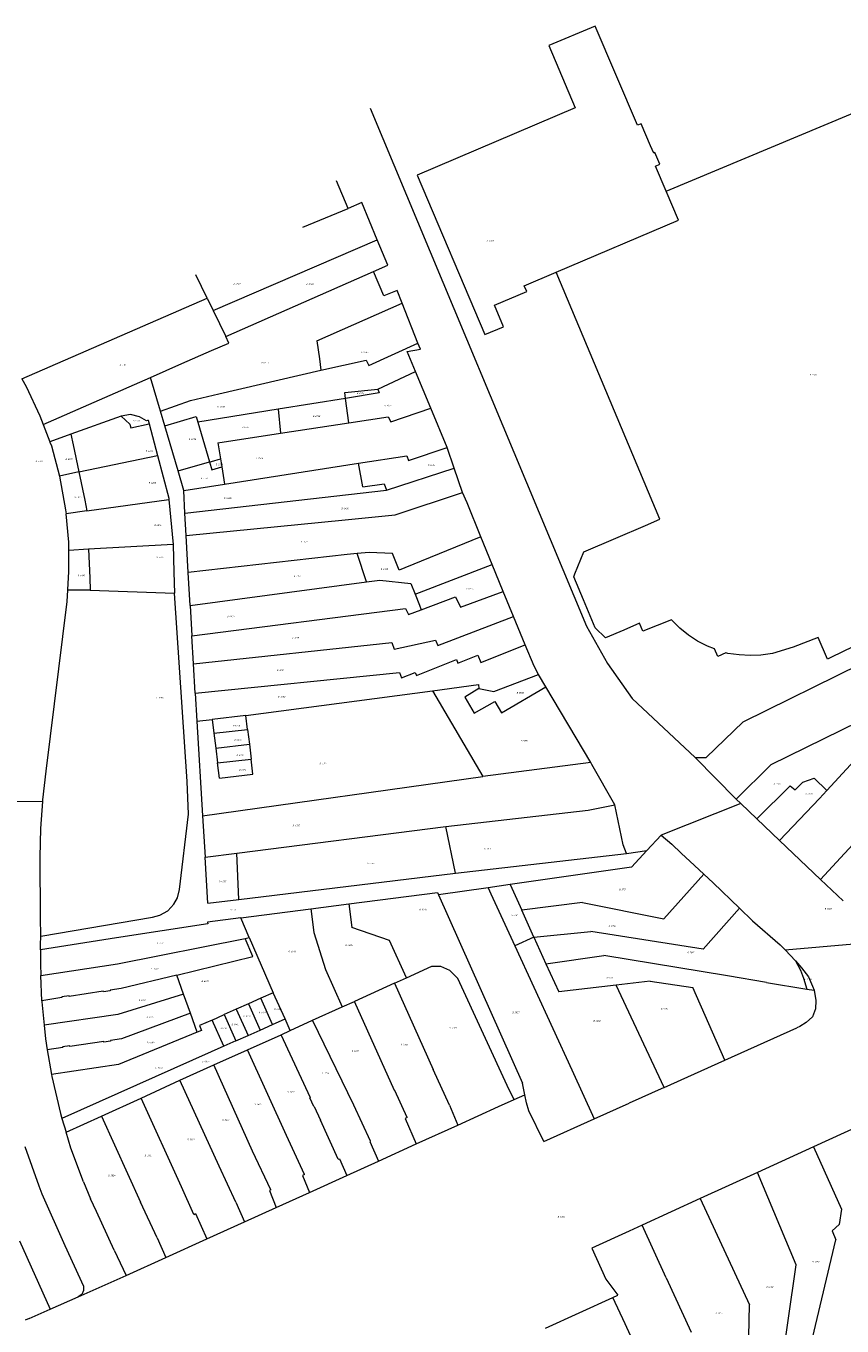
# Model space of a CAD drawing. Header units: metres. Extents: x 195273 to 196483, y 327142 to 328085.
# Tile 7 of 9: x 195859 to 196050, y 327625 to 327928. Entities that reach past the tile are written whole.
import ezdxf
from ezdxf.enums import TextEntityAlignment as Align
from ezdxf.lldxf.tags import DXFTag

# ---------------------------------------------------------------- set-up
doc = ezdxf.new("R2010")
doc.units = ezdxf.units.M
doc.layers.add('B-WE-KG-GRENS_PERCEEL-G', color=150, linetype='KG-PERCEEL', lineweight=9)
doc.layers.add('B-WE-KG-GRENS_PERCEEL-S', color=150, linetype='Continuous', lineweight=25)
doc.styles.add('NLCS-ISO', font='NLCS-ISO.ttf')
doc.styles.get("Standard").update_dxf_attribs({"font": 'arial.ttf'})
tags = doc.linetypes.add('KG-PERCEEL', pattern='A,5.5,-2,["P",Standard,S=1.8,R=0,X=-0.5,Y=-0.9],-2,5.5,-2,[5,NLCS.SHX,S=0.75,R=0,X=0,Y=0],-2', length=19).pattern_tags.tags
tags[6] = DXFTag(74, 10)

# ---------------------------------------------------------------- blocks, each defined once
blk = doc.blocks.new('SKG-PERCEELNUMMER-SO')
at = {"style": 'NLCS-ISO', "oblique": 10, "flags": 1}
for tag, p in [('GEMEENTECODE', (0, 2.6)), ('PERCEELGROOTTE', (0, -2.4))]:
    blk.add_attdef(tag, text='', height=1.8, dxfattribs=at).set_placement(p, align=Align.MIDDLE_CENTER)
at = {"style": 'NLCS-ISO', "oblique": 10}
blk.add_attdef('SECTIE', text='', height=1.8, dxfattribs=at).set_placement((-0.5, 0), align=Align.MIDDLE_RIGHT)
blk.add_attdef('PERCEELNUMMER', text='', height=1.8, dxfattribs=at).set_placement((0.5, 0), align=Align.MIDDLE_LEFT)

msp = doc.modelspace()

# ---------------------------------------------------------------- linework, layer by layer
at = {"layer": 'B-WE-KG-GRENS_PERCEEL-G', "flags": 128}
for points in [[(196005.04, 327900.186), (196002.84, 327905.35), (196001.96, 327904.98), (195992.09, 327928.16), (195981.29, 327923.57), (195987.45, 327909.05), (195950.53, 327893.36)], [(196008.653, 327889.628), (196070.15, 327915.298), (196075.185, 327917.4)], [(195939.546, 327908.997), (195990.089, 327788.049)], [(196008.653, 327889.628), (196006.17, 327895.47), (196007.16, 327895.89), (196006.01, 327898.6), (196005.76, 327898.5), (196005.04, 327900.186)], [(195934.441, 327885.542), (195931.688, 327892.012)], [(195950.53, 327893.36), (195966.35, 327856.11), (195970.7, 327857.91), (195968.55, 327862.97), (195976.1, 327866.18), (195975.52, 327867.53), (195982.976, 327870.704)], [(196011.53, 327882.86), (196008.653, 327889.628)], [(195923.82, 327881.216), (195934.441, 327885.542)], [(195937.57, 327886.965), (195934.441, 327885.542)], [(195941.173, 327878.197), (195937.57, 327886.965)], [(195982.976, 327870.704), (196011.53, 327882.86)], [(195902.884, 327861.762), (195941.173, 327878.197)], [(195943.652, 327872.337), (195941.173, 327878.197)], [(195905.816, 327855.679), (195940.29, 327870.857)], [(195940.29, 327870.857), (195943.652, 327872.337)], [(195942.752, 327865.127), (195940.29, 327870.857)], [(196007.222, 327813.012), (195982.976, 327870.704)], [(195901.513, 327864.596), (195898.878, 327870.03)], [(195858.243, 327845.781), (195901.513, 327864.596)], [(195901.513, 327864.596), (195902.884, 327861.762)], [(195945.833, 327866.408), (195942.752, 327865.127)], [(195946.984, 327863.479), (195945.833, 327866.408)], [(195902.884, 327861.762), (195905.816, 327855.679)], [(195927.117, 327854.646), (195946.984, 327863.479)], [(195950.71, 327854.084), (195946.984, 327863.479)], [(195906.554, 327854.142), (195905.816, 327855.679)], [(195895.568, 327849.327), (195902.499, 327852.363)], [(195902.499, 327852.363), (195906.554, 327854.142)], [(195927.117, 327854.646), (195927.707, 327850.485)], [(195939.212, 327848.923), (195950.71, 327854.084)], [(195948.185, 327852.161), (195951.264, 327852.681)], [(195950.129, 327847.52), (195948.185, 327852.161)], [(195951.264, 327852.681), (195950.71, 327854.084)], [(195888.253, 327846.125), (195895.568, 327849.327)], [(195927.707, 327850.485), (195928.022, 327847.801)], [(195928.022, 327847.801), (195938.648, 327850.158)], [(195938.648, 327850.158), (195939.212, 327848.923)], [(195863.199, 327835.129), (195888.253, 327846.125)], [(195890.595, 327838.223), (195888.253, 327846.125)], [(195904.234, 327842.253), (195928.022, 327847.801)], [(195941.306, 327843.393), (195950.129, 327847.52)], [(195953.712, 327838.969), (195950.129, 327847.52)], [(195858.243, 327845.781), (195859.238, 327843.975)], [(195859.238, 327843.975), (195862.423, 327837.138)], [(195933.631, 327842.577), (195941.306, 327843.393)], [(195941.306, 327843.393), (195941.643, 327842.482), (195933.804, 327841.225)], [(195890.595, 327838.223), (195897.568, 327840.743)], [(195897.568, 327840.743), (195904.234, 327842.253)], [(195933.804, 327841.225), (195918.06, 327838.701)], [(195933.804, 327841.225), (195933.631, 327842.577)], [(195934.53, 327835.534), (195933.804, 327841.225)], [(195862.423, 327837.138), (195863.199, 327835.129)], [(195881.377, 327837.033), (195869.677, 327832.839)], [(195887.726, 327836.106), (195887.341, 327835.976), (195885.663, 327836.905), (195883.578, 327837.463), (195881.377, 327837.033)], [(195881.377, 327837.033), (195883.433, 327835.221)], [(195891.6, 327834.814), (195890.595, 327838.223)], [(195891.6, 327834.814), (195898.953, 327836.96)], [(195898.953, 327836.96), (195899.321, 327835.697)], [(195918.06, 327838.701), (195899.321, 327835.697)], [(195918.06, 327838.701), (195918.639, 327833.104)], [(195934.53, 327835.534), (195943.738, 327836.944)], [(195943.738, 327836.944), (195944.378, 327835.705)], [(195944.378, 327835.705), (195953.712, 327838.969)], [(195957.562, 327829.781), (195953.712, 327838.969)], [(195863.199, 327835.129), (195864.763, 327831.078)], [(195883.433, 327835.221), (195883.645, 327834.37)], [(195883.645, 327834.37), (195887.942, 327835.291)], [(195887.726, 327836.106), (195887.942, 327835.291)], [(195887.942, 327835.291), (195889.905, 327827.893)], [(195894.691, 327824.273), (195891.6, 327834.814)], [(195899.321, 327835.697), (195902.038, 327826.37)], [(195918.639, 327833.104), (195934.53, 327835.534)], [(195869.677, 327832.839), (195864.763, 327831.078)], [(195864.763, 327831.078), (195864.783, 327831.027)], [(195864.783, 327831.027), (195865.14, 327830.102)], [(195869.677, 327832.839), (195870.202, 327830.344)], [(195903.995, 327830.865), (195918.639, 327833.104)], [(195903.995, 327830.865), (195904.591, 327827.099)], [(195865.14, 327830.102), (195867.009, 327823.096)], [(195870.202, 327830.344), (195871.516, 327824.056)], [(195871.516, 327824.056), (195889.905, 327827.893)], [(195889.905, 327827.893), (195892.539, 327817.893)], [(195936.823, 327826.065), (195948.072, 327827.825)], [(195948.072, 327827.825), (195948.483, 327826.681)], [(195948.483, 327826.681), (195957.562, 327829.781)], [(195959.192, 327824.914), (195957.562, 327829.781)], [(195894.691, 327824.273), (195902.038, 327826.37)], [(195902.038, 327826.37), (195902.535, 327826.512), (195904.591, 327827.099)], [(195902.038, 327826.37), (195902.562, 327824.575)], [(195902.562, 327824.575), (195904.887, 327825.225)], [(195904.591, 327827.099), (195904.887, 327825.225)], [(195904.887, 327825.225), (195905.528, 327821.178)], [(195905.528, 327821.178), (195936.823, 327826.065)], [(195937.801, 327820.54), (195936.823, 327826.065)], [(195943.375, 327819.753), (195959.192, 327824.914)], [(195961.078, 327819.283), (195959.192, 327824.914)], [(195871.516, 327824.056), (195867.009, 327823.096)], [(195867.009, 327823.096), (195868.445, 327815.23)], [(195871.516, 327824.056), (195872.904, 327817.443)], [(195896.036, 327819.687), (195894.691, 327824.273)], [(195896.036, 327819.687), (195905.528, 327821.178)], [(195896.304, 327814.44), (195896.036, 327819.687)], [(195896.304, 327814.44), (195943.375, 327819.753)], [(195937.801, 327820.54), (195942.784, 327821.294)], [(195942.784, 327821.294), (195943.375, 327819.753)], [(195945.384, 327814.055), (195961.078, 327819.283)], [(195962.197, 327816.798), (195961.078, 327819.283)], [(195872.904, 327817.443), (195873.423, 327814.963)], [(195873.423, 327814.963), (195892.565, 327817.614)], [(195892.539, 327817.893), (195892.565, 327817.614)], [(195892.565, 327817.614), (195893.561, 327807.07)], [(195965.42, 327808.916), (195962.197, 327816.798)], [(195868.445, 327815.23), (195868.533, 327814.281)], [(195873.423, 327814.963), (195868.533, 327814.281)], [(195869.15, 327807.638), (195868.533, 327814.281)], [(195896.579, 327809.177), (195896.304, 327814.44)], [(195896.579, 327809.177), (195933.717, 327812.883)], [(195933.717, 327812.883), (195945.384, 327814.055)], [(196019.955, 327782.715), (196018.292, 327783.379), (196015.999, 327784.551), (196013.849, 327785.96), (196011.856, 327787.58), (196009.933, 327789.538), (196003.208, 327786.864), (196002.424, 327788.707), (195998.75, 327787.115), (195994.511, 327785.282), (195992.12, 327787.622), (195989.342, 327794.206), (195987.082, 327799.561), (195987.364, 327800.266), (195989.441, 327805.406), (195996.896, 327808.589), (196003.839, 327811.563), (196007.222, 327813.012)], [(195869.166, 327805.732), (195869.15, 327807.638)], [(195893.561, 327807.07), (195873.799, 327805.986)], [(195893.561, 327807.07), (195893.712, 327800.654)], [(195897.046, 327800.603), (195896.579, 327809.177)], [(195965.42, 327808.916), (195947.615, 327801.652)], [(195968.054, 327802.473), (195965.42, 327808.916)], [(195873.799, 327805.986), (195869.166, 327805.732)], [(195869.207, 327800.707), (195869.166, 327805.732)], [(195873.799, 327805.986), (195874.07, 327799.294)], [(195934.212, 327804.77), (195897.046, 327800.603)], [(195936.548, 327804.976), (195934.212, 327804.77)], [(195939.345, 327805.222), (195936.548, 327804.976)], [(195938.695, 327798.387), (195936.548, 327804.976)], [(195944.786, 327804.973), (195939.345, 327805.222)], [(195946.338, 327801.131), (195944.786, 327804.973)], [(195868.96, 327796.583), (195869.207, 327800.707)], [(195893.712, 327800.654), (195893.836, 327795.766)], [(195897.486, 327792.86), (195897.046, 327800.603)], [(195947.615, 327801.652), (195946.338, 327801.131)], [(195950.049, 327795.49), (195968.054, 327802.473)], [(195970.639, 327796.151), (195968.054, 327802.473)], [(195874.07, 327799.294), (195874.187, 327796.411)], [(195897.486, 327792.86), (195938.695, 327798.387)], [(195938.695, 327798.387), (195941.832, 327798.803)], [(195941.832, 327798.803), (195949.067, 327797.973)], [(195949.067, 327797.973), (195950.049, 327795.49)], [(195868.792, 327793.788), (195868.95, 327796.417)], [(195868.95, 327796.417), (195868.96, 327796.583)], [(195874.187, 327796.411), (195868.95, 327796.417)], [(195874.187, 327796.411), (195893.836, 327795.766)], [(195896.791, 327751.747), (195893.836, 327795.766)], [(195950.049, 327795.49), (195951.059, 327792.934)], [(195951.475, 327791.881), (195959.435, 327794.873)], [(195959.435, 327794.873), (195960.648, 327792.446)], [(195960.648, 327792.446), (195970.639, 327796.151)], [(195973.028, 327790.307), (195970.639, 327796.151)], [(195863.901, 327754.149), (195868.792, 327793.788)], [(195897.486, 327792.86), (195897.897, 327785.801)], [(195897.897, 327785.801), (195947.785, 327792.131)], [(195947.785, 327792.131), (195948.505, 327790.765)], [(195948.505, 327790.765), (195951.475, 327791.881)], [(195951.059, 327792.934), (195951.475, 327791.881)], [(195955.377, 327783.556), (195973.028, 327790.307)], [(195975.751, 327783.701), (195973.028, 327790.307)], [(195898.284, 327779.205), (195897.897, 327785.801)], [(195990.089, 327788.049), (195994.971, 327779.31)], [(196052.456, 327783.282), (196050.645, 327782.415), (196046.312, 327780.339), (196044.126, 327785.378), (196038.324, 327783.12), (196033.489, 327781.687), (196030.791, 327781.293), (196028.299, 327781.225), (196025.701, 327781.34), (196023.07, 327781.628), (196022.61, 327781.782)], [(195898.284, 327779.205), (195944.586, 327784.195)], [(195944.586, 327784.195), (195945.159, 327782.678)], [(195945.159, 327782.678), (195954.801, 327784.784)], [(195954.801, 327784.784), (195955.377, 327783.556)], [(195965.42, 327779.52), (195975.751, 327783.701)], [(195977.819, 327778.682), (195975.751, 327783.701)], [(196020.691, 327780.963), (196019.955, 327782.715)], [(195898.684, 327772.413), (195898.284, 327779.205)], [(195950.341, 327776.484), (195959.682, 327780.235)], [(195959.682, 327780.235), (195960.023, 327779.403)], [(195960.023, 327779.403), (195964.698, 327781.287)], [(195964.698, 327781.287), (195965.42, 327779.52)], [(195994.971, 327779.31), (196000.695, 327771.129)], [(196022.61, 327781.782), (196020.691, 327780.963)], [(196026.619, 327765.669), (196054.135, 327779.28)], [(195898.684, 327772.413), (195946.416, 327777.226)], [(195946.416, 327777.226), (195946.858, 327775.94)], [(195946.858, 327775.94), (195950.042, 327777.217)], [(195950.042, 327777.217), (195950.341, 327776.484)], [(195968.437, 327772.763), (195978.824, 327776.773)], [(195978.824, 327776.773), (195977.819, 327778.682)], [(195980.558, 327773.865), (195978.824, 327776.773)], [(195954.096, 327772.96), (195964.816, 327774.385)], [(195964.96, 327773.445), (195961.615, 327771.492)], [(195964.816, 327774.385), (195964.96, 327773.445)], [(195964.96, 327773.445), (195968.437, 327772.763)], [(195970.202, 327767.819), (195980.558, 327773.865)], [(195991.064, 327756.19), (195980.558, 327773.865)], [(195898.684, 327772.413), (195899.074, 327765.829)], [(195910.527, 327767.153), (195954.096, 327772.96)], [(195954.096, 327772.96), (195965.874, 327752.95)], [(195961.615, 327771.492), (195963.86, 327767.706)], [(195963.86, 327767.706), (195968.623, 327770.48)], [(195968.623, 327770.48), (195970.202, 327767.819)], [(196000.695, 327771.129), (196015.458, 327757.358)], [(195910.527, 327767.153), (195902.692, 327766.249)], [(195910.919, 327763.895), (195910.527, 327767.153)], [(195899.074, 327765.829), (195902.692, 327766.249)], [(195899.074, 327765.829), (195900.413, 327743.747)], [(195902.692, 327766.249), (195903.078, 327763.025)], [(195903.078, 327763.025), (195910.919, 327763.895)], [(195910.919, 327763.895), (195911.335, 327760.448)], [(196018.029, 327757.343), (196026.619, 327765.669)], [(196053.59, 327765.689), (196033.074, 327755.683)], [(195903.078, 327763.025), (195903.492, 327759.583)], [(195903.492, 327759.583), (195911.335, 327760.448)], [(195903.492, 327759.583), (195903.907, 327756.14)], [(195911.335, 327760.448), (195911.756, 327756.978)], [(196046.211, 327749.705), (196056.335, 327760.61)], [(195903.907, 327756.14), (195911.756, 327756.978)], [(195904.34, 327752.549), (195903.907, 327756.14)], [(195912.182, 327753.463), (195911.756, 327756.978)], [(195991.064, 327756.19), (195965.874, 327752.95)], [(195991.336, 327755.702), (195991.064, 327756.19)], [(195996.672, 327746.333), (195991.336, 327755.702)], [(196025.025, 327747.628), (196015.458, 327757.358)], [(196015.458, 327757.358), (196018.029, 327757.343)], [(196033.074, 327755.683), (196032, 327754.558)], [(195863.105, 327747.484), (195863.901, 327754.149)], [(195900.413, 327743.747), (195965.874, 327752.95)], [(195904.34, 327752.549), (195912.182, 327753.463)], [(196032, 327754.558), (196026.049, 327748.676)], [(196040.592, 327751.578), (196043.217, 327752.552)], [(196043.217, 327752.552), (196046.211, 327749.705)], [(195897.1, 327744.164), (195896.791, 327751.747)], [(196029.83, 327743.064), (196037.588, 327750.774)], [(196037.588, 327750.774), (196038.773, 327749.819)], [(196038.773, 327749.819), (196040.592, 327751.578)], [(196044.434, 327747.792), (196046.211, 327749.705)], [(195849.793, 327747.215), (195863.078, 327747.099)], [(195862.635, 327740.787), (195863.078, 327747.099)], [(195863.078, 327747.099), (195863.105, 327747.484)], [(195990.464, 327745.107), (195996.672, 327746.333)], [(195998.622, 327737.011), (195996.672, 327746.333)], [(196026.102, 327746.605), (196007.462, 327739.239)], [(196026.049, 327748.676), (196025.025, 327747.628)], [(196026.102, 327746.605), (196025.025, 327747.628)], [(196026.102, 327746.605), (196029.83, 327743.064)], [(196035.146, 327738.014), (196044.434, 327747.792)], [(195895.012, 327726.578), (195897.1, 327744.164)], [(195900.413, 327743.747), (195901.001, 327734.093)], [(195957.241, 327741.243), (195990.464, 327745.107)], [(196029.83, 327743.064), (196035.146, 327738.014)], [(195862.491, 327734.076), (195862.635, 327740.787)], [(195908.391, 327735.033), (195957.241, 327741.243)], [(195959.495, 327730.336), (195957.241, 327741.243)], [(196044.735, 327728.904), (196055.974, 327741.121)], [(195999.403, 327734.942), (195998.622, 327737.011)], [(196007.462, 327739.239), (196004.17, 327735.65)], [(196007.462, 327739.239), (196009.97, 327737.122)], [(196009.97, 327737.122), (196012.179, 327735.061)], [(196035.146, 327738.014), (196044.735, 327728.904)], [(195862.547, 327719.986), (195862.491, 327734.076)], [(195901.001, 327734.093), (195908.391, 327735.033)], [(195901.637, 327723.335), (195901.001, 327734.093)], [(195908.866, 327724.202), (195908.391, 327735.033)], [(195959.495, 327730.336), (195999.403, 327734.942)], [(195999.403, 327734.942), (196004.17, 327735.65)], [(196004.17, 327735.65), (196000.582, 327731.739)], [(196012.179, 327735.061), (196015.289, 327732.13)], [(196000.582, 327731.739), (195972.25, 327727.706)], [(196015.289, 327732.13), (196017.472, 327730.116)], [(195908.866, 327724.202), (195959.495, 327730.336)], [(195972.25, 327727.706), (195967.104, 327726.974)], [(195972.25, 327727.706), (195974.926, 327721.756)], [(196017.472, 327730.116), (196008.084, 327719.71)], [(196017.472, 327730.116), (196019.62, 327728.134)], [(196019.62, 327728.134), (196025.763, 327722.228)], [(196044.735, 327728.904), (196049.972, 327723.929)], [(195893.705, 327723.165), (195894.55, 327724.588)], [(195894.55, 327724.588), (195895.012, 327726.578)], [(195934.586, 327723.208), (195955.273, 327725.872)], [(195955.273, 327725.872), (195955.517, 327725.324)], [(195967.104, 327726.974), (195955.517, 327725.324)], [(195955.517, 327725.324), (195975.123, 327681.332)], [(195967.104, 327726.974), (195967.761, 327725.545)], [(195967.761, 327725.545), (195973.337, 327713.42)], [(195890.415, 327720.551), (195892.314, 327721.536)], [(195892.314, 327721.536), (195893.705, 327723.165)], [(195901.637, 327723.335), (195908.866, 327724.202)], [(195909.324, 327719.954), (195925.67, 327722.059)], [(195925.67, 327722.059), (195934.586, 327723.208)], [(195925.67, 327722.059), (195926.394, 327716.543)], [(195934.586, 327723.208), (195935.23, 327717.685)], [(195989.119, 327723.51), (195974.926, 327721.756)], [(195977.759, 327715.454), (195974.926, 327721.756)], [(195989.119, 327723.51), (196008.084, 327719.71)], [(196025.763, 327722.228), (196017.323, 327712.638)], [(196025.763, 327722.228), (196028.845, 327719.265)], [(195862.652, 327715.638), (195862.547, 327719.986)], [(195862.652, 327715.638), (195888.73, 327720.088)], [(195901.652, 327718.573), (195880.333, 327715.234)], [(195888.73, 327720.088), (195890.415, 327720.551)], [(195909.324, 327719.954), (195901.586, 327718.957)], [(195901.586, 327718.957), (195901.652, 327718.573)], [(195911.319, 327715.369), (195909.324, 327719.954)], [(196028.845, 327719.265), (196035.321, 327713.604)], [(195862.583, 327713.6), (195862.652, 327715.638)], [(195910.336, 327715.136), (195911.319, 327715.369)], [(195911.319, 327715.369), (195916.934, 327702.465)], [(195926.394, 327716.543), (195929.089, 327707.889)], [(195944.083, 327714.679), (195935.23, 327717.685)], [(195977.759, 327715.454), (195973.337, 327713.42)], [(195977.759, 327715.454), (195991.088, 327716.778)], [(195977.759, 327715.454), (195980.564, 327709.215)], [(196017.323, 327712.638), (195991.088, 327716.778)], [(195862.589, 327712.455), (195862.583, 327713.6)], [(195880.333, 327715.234), (195862.589, 327712.455)], [(195862.589, 327712.455), (195862.606, 327709.092)], [(195880.537, 327709.185), (195910.336, 327715.136)], [(195912.183, 327710.912), (195910.336, 327715.136)], [(195947.997, 327705.938), (195944.083, 327714.679)], [(195973.337, 327713.42), (195986.65, 327684.474)], [(196035.321, 327713.604), (196036.42, 327712.436)], [(196036.42, 327712.436), (196060.532, 327714.54)], [(196036.42, 327712.436), (196038.833, 327709.869)], [(195894.367, 327706.527), (195912.183, 327710.912)], [(195980.564, 327709.215), (195994.114, 327711.144)], [(196023.001, 327706.361), (195994.114, 327711.144)], [(196038.833, 327709.869), (196040.27, 327708.291)], [(196038.833, 327709.869), (196040.008, 327707.724), (196040.758, 327705.877), (196041.477, 327703.302)], [(195862.606, 327709.092), (195862.685, 327706.48)], [(195862.685, 327706.48), (195880.537, 327709.185)], [(195862.862, 327700.592), (195862.685, 327706.48)], [(195894.367, 327706.527), (195881.384, 327703.417)], [(195895.966, 327702.096), (195894.367, 327706.527)], [(195929.089, 327707.889), (195933.012, 327699.163)], [(195947.997, 327705.938), (195953.926, 327708.629)], [(195953.926, 327708.629), (195955.983, 327708.662)], [(195955.983, 327708.662), (195958.097, 327707.753)], [(195958.097, 327707.753), (195960.004, 327705.792)], [(195980.564, 327709.215), (195983.569, 327702.661)], [(196032.058, 327704.862), (196023.001, 327706.361)], [(196040.27, 327708.291), (196041.899, 327706.196)], [(195881.384, 327703.417), (195878.808, 327703.033)], [(195945.248, 327704.69), (195935.869, 327700.432)], [(195945.248, 327704.69), (195947.997, 327705.938)], [(195945.248, 327704.69), (195954.251, 327684.534)], [(195972.019, 327679.805), (195960.004, 327705.792)], [(195997.014, 327704.208), (195983.569, 327702.661)], [(196004.939, 327705.119), (195997.014, 327704.208)], [(196008.164, 327680.327), (195997.014, 327704.208)], [(196004.939, 327705.119), (196014.868, 327703.685)], [(196022.394, 327686.721), (196014.868, 327703.685)], [(196032.058, 327704.862), (196041.477, 327703.302)], [(196041.477, 327703.302), (196043.206, 327703.016)], [(196041.899, 327706.196), (196042.863, 327703.956)], [(196042.863, 327703.956), (196043.206, 327703.016)], [(195867.577, 327701.354), (195862.862, 327700.592)], [(195862.862, 327700.592), (195862.869, 327700.338)], [(195862.869, 327700.338), (195863.416, 327694.876)], [(195869.249, 327701.74), (195867.553, 327701.502)], [(195867.553, 327701.502), (195867.577, 327701.354)], [(195869.273, 327701.592), (195869.249, 327701.74)], [(195877.223, 327702.8), (195869.273, 327701.592)], [(195877.245, 327702.652), (195877.223, 327702.8)], [(195878.83, 327702.885), (195877.245, 327702.652)], [(195878.808, 327703.033), (195878.83, 327702.885)], [(195895.966, 327702.096), (195880.647, 327697.408)], [(195897.568, 327697.657), (195895.966, 327702.096)], [(195913.985, 327701.148), (195911.136, 327699.877)], [(195916.934, 327702.465), (195913.985, 327701.148)], [(195916.735, 327695.006), (195913.985, 327701.148)], [(195919.685, 327696.322), (195916.934, 327702.465)], [(195933.012, 327699.163), (195935.869, 327700.432)], [(195945.259, 327679.599), (195935.869, 327700.432)], [(196043.206, 327703.016), (196043.635, 327700.629)], [(196043.635, 327700.629), (196043.569, 327698.678)], [(195880.647, 327697.408), (195863.416, 327694.876)], [(195897.568, 327697.657), (195881.49, 327691.669)], [(195899.17, 327693.217), (195897.568, 327697.657)], [(195902.634, 327696.082), (195905.465, 327697.346)], [(195908.296, 327698.609), (195905.465, 327697.346)], [(195905.465, 327697.346), (195908.215, 327691.203)], [(195911.136, 327699.877), (195908.296, 327698.609)], [(195908.296, 327698.609), (195911.046, 327692.467)], [(195911.136, 327699.877), (195913.886, 327693.734)], [(195926.051, 327696.072), (195933.012, 327699.163)], [(196043.569, 327698.678), (196042.813, 327696.865)], [(195863.416, 327694.876), (195863.734, 327691.692)], [(195902.634, 327696.082), (195899.684, 327694.766)], [(195899.684, 327694.766), (195900.191, 327693.634)], [(195905.384, 327689.94), (195902.634, 327696.082)], [(195913.886, 327693.734), (195916.735, 327695.006)], [(195916.735, 327695.006), (195919.685, 327696.322)], [(195920.879, 327693.655), (195919.685, 327696.322)], [(195920.879, 327693.655), (195926.051, 327696.072)], [(195935.764, 327676.221), (195926.051, 327696.072)], [(196022.394, 327686.721), (196039.144, 327694.247)], [(196039.849, 327694.564), (196039.144, 327694.247)], [(196041.342, 327695.494), (196039.849, 327694.564)], [(196042.813, 327696.865), (196041.342, 327695.494)], [(195863.734, 327691.692), (195864.162, 327689.096)], [(195877.327, 327691.063), (195869.429, 327689.888)], [(195877.349, 327690.914), (195877.327, 327691.063)], [(195878.935, 327691.147), (195877.349, 327690.914)], [(195881.49, 327691.669), (195878.913, 327691.295)], [(195878.913, 327691.295), (195878.935, 327691.147)], [(195899.17, 327693.217), (195880.749, 327685.69)], [(195900.191, 327693.634), (195899.17, 327693.217)], [(195908.215, 327691.203), (195905.384, 327689.94)], [(195908.215, 327691.203), (195911.046, 327692.467)], [(195910.902, 327689.097), (195918.751, 327692.66)], [(195911.046, 327692.467), (195913.886, 327693.734)], [(195918.751, 327692.66), (195920.879, 327693.655)], [(195925.588, 327677.94), (195918.751, 327692.66)], [(195867.752, 327689.644), (195864.162, 327689.096)], [(195864.162, 327689.096), (195865.104, 327683.385)], [(195902.435, 327688.624), (195867.542, 327673.051)], [(195869.405, 327690.036), (195867.729, 327689.792)], [(195867.729, 327689.792), (195867.752, 327689.644)], [(195869.429, 327689.888), (195869.405, 327690.036)], [(195905.384, 327689.94), (195902.435, 327688.624)], [(195903.039, 327685.639), (195910.902, 327689.097)], [(195920.037, 327669.084), (195910.902, 327689.097)], [(195880.749, 327685.69), (195865.104, 327683.385)], [(195895.11, 327682.008), (195903.039, 327685.639)], [(195912.051, 327665.46), (195903.039, 327685.639)], [(196008.164, 327680.327), (196022.394, 327686.721)], [(195865.104, 327683.385), (195865.18, 327682.926)], [(195865.18, 327682.926), (195867.225, 327674.234)], [(195886.089, 327677.832), (195895.11, 327682.008)], [(195904.265, 327661.927), (195895.11, 327682.008)], [(195958.076, 327676.223), (195954.251, 327684.534)], [(195986.65, 327684.474), (195991.858, 327672.999)], [(195945.314, 327679.624), (195945.259, 327679.599)], [(195948.196, 327673.301), (195945.314, 327679.624)], [(195973.147, 327677.491), (195972.019, 327679.805)], [(195975.643, 327678.623), (195975.123, 327681.332)], [(196008.164, 327680.327), (196000, 327676.658)], [(195876.787, 327673.672), (195886.089, 327677.832)], [(195895.523, 327657.106), (195886.089, 327677.832)], [(195925.497, 327677.898), (195925.588, 327677.94)], [(195926.416, 327675.888), (195925.497, 327677.898)], [(195926.471, 327675.913), (195926.416, 327675.888)], [(195926.471, 327675.913), (195927.951, 327672.675)], [(195939.615, 327667.799), (195935.764, 327676.221)], [(195958.076, 327676.223), (195960.049, 327671.555)], [(195969.549, 327675.859), (195973.147, 327677.491)], [(195973.147, 327677.491), (195975.643, 327678.623)], [(195976.058, 327676.778), (195975.643, 327678.623)], [(195976.562, 327674.873), (195976.058, 327676.778)], [(195991.858, 327672.999), (196000, 327676.658)], [(195867.225, 327674.234), (195867.542, 327673.051)], [(195867.542, 327673.051), (195868.532, 327669.862)], [(195868.532, 327669.862), (195876.787, 327673.672)], [(195876.787, 327673.672), (195885.902, 327653.594)], [(195948.196, 327673.301), (195947.705, 327673.076)], [(195947.705, 327673.076), (195950.312, 327667.142)], [(195960.049, 327671.555), (195969.549, 327675.859)], [(195980.113, 327667.721), (195976.562, 327674.873)], [(195980.113, 327667.721), (195991.858, 327672.999)], [(196058.212, 327673.426), (196043.056, 327666.489)], [(195869.671, 327666.19), (195868.532, 327669.862)], [(195932.107, 327663.582), (195927.951, 327672.675)], [(195950.312, 327667.142), (195960.049, 327671.555)], [(195924.233, 327660.002), (195920.037, 327669.084)], [(195939.615, 327667.799), (195939.497, 327667.745)], [(195939.497, 327667.745), (195941.477, 327663.138)], [(195941.477, 327663.138), (195950.312, 327667.142)], [(195858.919, 327666.536), (195862.171, 327657.337)], [(195872.632, 327658.321), (195869.671, 327666.19)], [(195916.368, 327656.426), (195912.051, 327665.46)], [(196043.056, 327666.489), (196029.969, 327660.498)], [(196043.056, 327666.489), (196049.637, 327651.893)], [(195908.184, 327653.549), (195904.265, 327661.927)], [(195932.107, 327663.582), (195932.353, 327663.694)], [(195932.353, 327663.694), (195934.136, 327659.811)], [(195934.136, 327659.811), (195941.477, 327663.138)], [(195872.632, 327658.321), (195874.262, 327654.315)], [(195924.233, 327660.002), (195923.76, 327659.787)], [(195923.76, 327659.787), (195925.383, 327655.844)], [(195925.383, 327655.844), (195934.136, 327659.811)], [(196029.969, 327660.498), (196016.627, 327654.39)], [(196039.043, 327638.958), (196029.969, 327660.498)], [(195862.171, 327657.337), (195862.844, 327655.536)], [(195862.844, 327655.536), (195868.247, 327643.437)], [(195898.379, 327650.687), (195895.523, 327657.106)], [(195916.368, 327656.426), (195916.076, 327656.294)], [(195916.076, 327656.294), (195917.595, 327652.314)], [(195917.595, 327652.314), (195925.383, 327655.844)], [(195875.617, 327651.378), (195874.262, 327654.315)], [(195889.776, 327645.234), (195885.902, 327653.594)], [(195908.184, 327653.549), (195910.199, 327648.962)], [(195910.199, 327648.962), (195917.595, 327652.314)], [(196016.627, 327654.39), (196003.038, 327648.17)], [(196016.627, 327654.39), (196028.116, 327629.551)], [(196049.637, 327651.893), (196049.04, 327648.315)], [(195876.868, 327648.64), (195875.617, 327651.378)], [(195879.76, 327642.311), (195876.868, 327648.64)], [(195898.379, 327650.687), (195898.798, 327650.877)], [(195898.798, 327650.877), (195901.392, 327644.971)], [(195901.392, 327644.971), (195910.199, 327648.962)], [(196000, 327646.779), (195991.29, 327642.792)], [(196003.038, 327648.17), (196000, 327646.779)], [(196008.683, 327635.858), (196003.038, 327648.17)], [(196047.432, 327646.827), (196049.04, 327648.315)], [(196047.432, 327646.827), (196048.312, 327644.746)], [(195857.642, 327644.532), (195864.832, 327628.573)], [(195868.247, 327643.437), (195872.576, 327633.922)], [(195889.776, 327645.234), (195891.873, 327640.657)], [(195891.873, 327640.657), (195901.392, 327644.971)], [(195991.29, 327642.792), (195994.616, 327635.584)], [(196039.596, 327607.996), (196048.312, 327644.746)], [(195879.76, 327642.311), (195882.549, 327636.431)], [(195882.549, 327636.431), (195891.873, 327640.657)], [(195871.364, 327631.45), (195882.549, 327636.431)], [(196033.27, 327598.816), (196039.043, 327638.958)], [(195872.576, 327633.922), (195872.634, 327632.92)], [(195994.616, 327635.584), (195997.343, 327631.823)], [(196008.683, 327635.858), (196014.485, 327623.205)], [(195864.832, 327628.573), (195871.364, 327631.45)], [(195872.192, 327632.018), (195871.364, 327631.45)], [(195872.634, 327632.92), (195872.192, 327632.018)], [(195980.485, 327624.162), (195996.174, 327631.303)], [(195996.174, 327631.303), (195997.343, 327631.823)], [(195999.087, 327625.126), (195996.174, 327631.303)], [(195859.938, 327626.429), (195864.832, 327628.573)], [(196027.411, 327596.163), (196028.116, 327629.551)], [(195859.938, 327626.429), (195858.993, 327626.035)], [(196001.979, 327618.861), (195999.087, 327625.126)]]:
    msp.add_lwpolyline(points, dxfattribs=at)

# ---------------------------------------------------------------- block references
at = {"layer": 'B-WE-KG-GRENS_PERCEEL-S', "xscale": 0.2, "yscale": 0.2, "zscale": 0.2}
for p, values in [((195967.168, 327878.037), {'PERCEELNUMMER': '6880', 'SECTIE': 'B'}), ((195908.009, 327867.985), {'PERCEELNUMMER': '2060', 'SECTIE': 'B'}), ((195925.042, 327867.901), {'PERCEELNUMMER': '2340', 'SECTIE': 'B'}), ((195937.868, 327851.972), {'PERCEELNUMMER': '2766', 'SECTIE': 'B'}), ((195881.476, 327848.997), {'PERCEELNUMMER': '3383', 'SECTIE': 'B'}), ((195914.528, 327849.557), {'PERCEELNUMMER': '6553', 'SECTIE': 'B'}), ((196042.63, 327846.765), {'PERCEELNUMMER': '6985', 'SECTIE': 'B'}), ((195936.862, 327842.412), {'PERCEELNUMMER': '6872', 'SECTIE': 'B'}), ((195904.309, 327839.257), {'PERCEELNUMMER': '6870', 'SECTIE': 'B'}), ((195926.602, 327837.057), {'PERCEELNUMMER': '6765', 'SECTIE': 'B'}), ((195943.299, 327839.532), {'PERCEELNUMMER': '6871', 'SECTIE': 'B'}), ((195884.609, 327836.027), {'PERCEELNUMMER': '6775', 'SECTIE': 'B'}), ((195910.037, 327834.47), {'PERCEELNUMMER': '6957', 'SECTIE': 'B'}), ((195897.621, 327831.686), {'PERCEELNUMMER': '6958', 'SECTIE': 'B'}), ((195887.559, 327828.989), {'PERCEELNUMMER': '4344', 'SECTIE': 'B'}), ((195861.864, 327826.531), {'PERCEELNUMMER': '3381', 'SECTIE': 'B'}), ((195868.847, 327827.007), {'PERCEELNUMMER': '6072', 'SECTIE': 'B'}), ((195903.913, 327825.785), {'PERCEELNUMMER': '6956', 'SECTIE': 'B'}), ((195913.277, 327827.288), {'PERCEELNUMMER': '2464', 'SECTIE': 'B'}), ((195953.474, 327825.604), {'PERCEELNUMMER': '6294', 'SECTIE': 'B'}), ((195888.262, 327821.503), {'PERCEELNUMMER': '4258', 'SECTIE': 'B'}), ((195900.405, 327822.556), {'PERCEELNUMMER': '6955', 'SECTIE': 'B'}), ((195870.901, 327818.104), {'PERCEELNUMMER': '6073', 'SECTIE': 'B'}), ((195905.861, 327817.92), {'PERCEELNUMMER': '6455', 'SECTIE': 'B'}), ((195933.243, 327815.513), {'PERCEELNUMMER': '6456', 'SECTIE': 'B'}), ((195889.559, 327811.62), {'PERCEELNUMMER': '6814', 'SECTIE': 'B'}), ((195923.772, 327807.766), {'PERCEELNUMMER': '3623', 'SECTIE': 'B'}), ((195890.038, 327804.109), {'PERCEELNUMMER': '4722', 'SECTIE': 'B'}), ((195942.454, 327801.349), {'PERCEELNUMMER': '4725', 'SECTIE': 'B'}), ((195871.685, 327799.849), {'PERCEELNUMMER': '6815', 'SECTIE': 'B'}), ((195922.139, 327799.688), {'PERCEELNUMMER': '4724', 'SECTIE': 'B'}), ((195962.397, 327796.78), {'PERCEELNUMMER': '6658', 'SECTIE': 'B'}), ((195906.596, 327790.318), {'PERCEELNUMMER': '6659', 'SECTIE': 'B'}), ((195921.692, 327785.333), {'PERCEELNUMMER': '3390', 'SECTIE': 'B'}), ((195918.193, 327777.774), {'PERCEELNUMMER': '3391', 'SECTIE': 'B'}), ((195890.082, 327771.339), {'PERCEELNUMMER': '6816', 'SECTIE': 'B'}), ((195918.484, 327771.549), {'PERCEELNUMMER': '3392', 'SECTIE': 'B'}), ((195974.176, 327772.468), {'PERCEELNUMMER': '5533', 'SECTIE': 'B'}), ((195907.912, 327764.81), {'PERCEELNUMMER': '6376', 'SECTIE': 'B'}), ((195908.233, 327761.513), {'PERCEELNUMMER': '6375', 'SECTIE': 'B'}), ((195975.216, 327761.245), {'PERCEELNUMMER': '5554', 'SECTIE': 'B'}), ((195908.782, 327757.896), {'PERCEELNUMMER': '6374', 'SECTIE': 'B'}), ((195928.176, 327755.995), {'PERCEELNUMMER': '6377', 'SECTIE': 'B'}), ((195909.336, 327754.505), {'PERCEELNUMMER': '6373', 'SECTIE': 'B'}), ((196034.191, 327751.19), {'PERCEELNUMMER': '2597', 'SECTIE': 'B'}), ((196041.577, 327748.861), {'PERCEELNUMMER': '2598', 'SECTIE': 'B'}), ((195921.871, 327741.488), {'PERCEELNUMMER': '4737', 'SECTIE': 'B'}), ((195966.585, 327736.019), {'PERCEELNUMMER': '3891', 'SECTIE': 'B'}), ((195939.256, 327732.676), {'PERCEELNUMMER': '4736', 'SECTIE': 'B'}), ((195904.67, 327728.402), {'PERCEELNUMMER': '4735', 'SECTIE': 'B'}), ((195998.123, 327726.555), {'PERCEELNUMMER': '3751', 'SECTIE': 'B'}), ((195907.258, 327721.844), {'PERCEELNUMMER': '6776', 'SECTIE': 'B'}), ((195951.492, 327721.863), {'PERCEELNUMMER': '6484', 'SECTIE': 'B'}), ((196046.126, 327722.034), {'PERCEELNUMMER': '6667', 'SECTIE': 'B'}), ((195972.871, 327720.519), {'PERCEELNUMMER': '6661', 'SECTIE': 'B'}), ((195995.667, 327717.978), {'PERCEELNUMMER': '3752', 'SECTIE': 'B'}), ((195890.12, 327713.979), {'PERCEELNUMMER': '6413', 'SECTIE': 'B'}), ((195934.169, 327713.57), {'PERCEELNUMMER': '6485', 'SECTIE': 'B'}), ((195920.89, 327712.06), {'PERCEELNUMMER': '6400', 'SECTIE': 'B'}), ((196014.06, 327711.837), {'PERCEELNUMMER': '7617', 'SECTIE': 'B'}), ((195888.904, 327708.059), {'PERCEELNUMMER': '6412', 'SECTIE': 'B'}), ((195900.606, 327705.151), {'PERCEELNUMMER': '6401', 'SECTIE': 'B'}), ((195995.025, 327705.962), {'PERCEELNUMMER': '4704', 'SECTIE': 'B'}), ((196041.392, 327705.58), {'PERCEELNUMMER': '7618', 'SECTIE': 'B'}), ((195885.944, 327700.708), {'PERCEELNUMMER': '6411', 'SECTIE': 'B'}), ((195910.405, 327697.015), {'PERCEELNUMMER': '6404', 'SECTIE': 'B'}), ((195913.965, 327697.815), {'PERCEELNUMMER': '6403', 'SECTIE': 'B'}), ((195917.515, 327698.625), {'PERCEELNUMMER': '6402', 'SECTIE': 'B'}), ((195973.159, 327697.844), {'PERCEELNUMMER': '3957', 'SECTIE': 'B'}), ((196007.851, 327698.67), {'PERCEELNUMMER': '3959', 'SECTIE': 'B'}), ((195887.78, 327696.708), {'PERCEELNUMMER': '6410', 'SECTIE': 'B'}), ((195904.895, 327694.135), {'PERCEELNUMMER': '6406', 'SECTIE': 'B'}), ((195907.625, 327695.055), {'PERCEELNUMMER': '6405', 'SECTIE': 'B'}), ((195958.474, 327694.287), {'PERCEELNUMMER': '4248', 'SECTIE': 'B'}), ((195992.077, 327695.894), {'PERCEELNUMMER': '6662', 'SECTIE': 'B'}), ((195887.872, 327690.818), {'PERCEELNUMMER': '6409', 'SECTIE': 'B'}), ((195935.667, 327688.795), {'PERCEELNUMMER': '3817', 'SECTIE': 'B'}), ((195947.117, 327690.345), {'PERCEELNUMMER': '4160', 'SECTIE': 'B'}), ((195889.845, 327684.943), {'PERCEELNUMMER': '6408', 'SECTIE': 'B'}), ((195900.754, 327686.411), {'PERCEELNUMMER': '6407', 'SECTIE': 'B'}), ((195928.76, 327683.704), {'PERCEELNUMMER': '3818', 'SECTIE': 'B'}), ((195920.638, 327679.29), {'PERCEELNUMMER': '3819', 'SECTIE': 'B'}), ((195912.928, 327676.397), {'PERCEELNUMMER': '3820', 'SECTIE': 'B'}), ((195905.471, 327672.706), {'PERCEELNUMMER': '3821', 'SECTIE': 'B'}), ((195897.302, 327668.174), {'PERCEELNUMMER': '3822', 'SECTIE': 'B'}), ((195887.321, 327664.469), {'PERCEELNUMMER': '3823', 'SECTIE': 'B'}), ((195878.808, 327659.79), {'PERCEELNUMMER': '3824', 'SECTIE': 'B'}), ((195983.761, 327650.138), {'PERCEELNUMMER': '6666', 'SECTIE': 'B'}), ((196043.231, 327639.608), {'PERCEELNUMMER': '4751', 'SECTIE': 'B'}), ((196032.402, 327633.807), {'PERCEELNUMMER': '4752', 'SECTIE': 'B'}), ((196020.562, 327627.682), {'PERCEELNUMMER': '4055', 'SECTIE': 'B'})]:
    msp.add_blockref('SKG-PERCEELNUMMER-SO', p, dxfattribs=at).add_auto_attribs(values)

doc.saveas('drawing.dxf')
